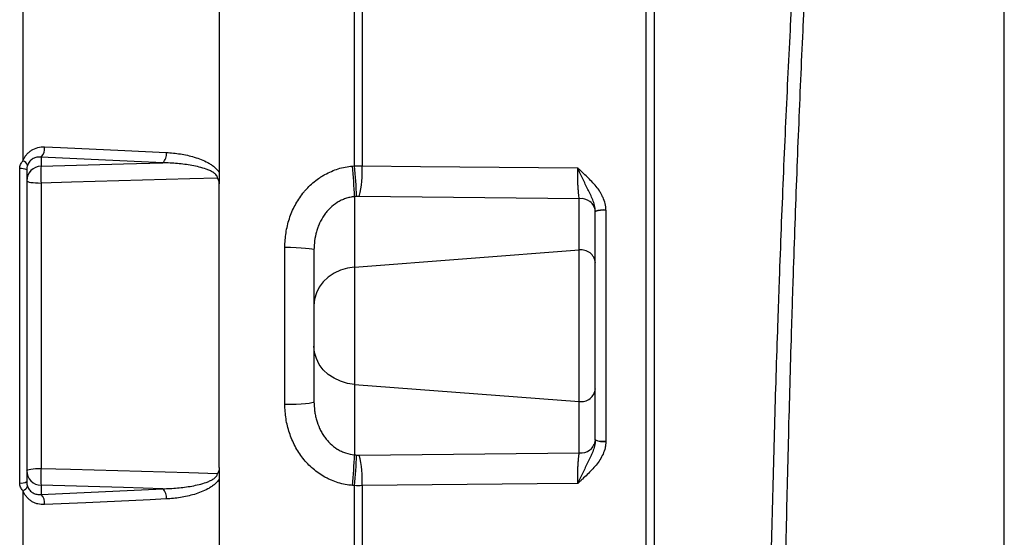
# Model space of a CAD drawing. Header units: millimetres. Extents: x 3 to 2256, y 2 to 1102.
# Tile 10 of 15: x 1695 to 2027, y 430 to 605. Entities that reach past the tile are written whole.
import ezdxf

# ---------------------------------------------------------------- set-up
doc = ezdxf.new("R2010")
doc.units = ezdxf.units.MM

msp = doc.modelspace()

# ---------------------------------------------------------------- linework, layer by layer
at = {"color": 7, "linetype": 'Continuous', "lineweight": 25}
for p, q in [((1908.92, 323.11), (1908.92, 799.15)), ((1905.92, 797.23), (1905.92, 286.65)), ((1807.63, 555.62), (1807.63, 742.73)), ((1810.19, 742.49), (1810.19, 555.62)), ((1695.62, 624.21), (1695.62, 557.24)), ((1701.75, 558.59), (1701.75, 555.5)), ((1742.88, 556.67), (1701.75, 558.59)), ((1806.92, 555.56), (1807.63, 555.62)), ((1694.54, 448.58), (1694.54, 554.72)), ((1696.92, 554.27), (1696.92, 449.03)), ((1701.75, 549.82), (1701.75, 453.48)), ((1883.49, 544.54), (1809.18, 545.31)), ((1807.62, 545.22), (1807.62, 521.47)), ((1883.49, 527.22), (1883.49, 544.54)), ((1888.92, 463.1), (1888.92, 540.2)), ((1892.49, 540.58), (1892.49, 462.72)), ((1784.1, 475.16), (1784.1, 528.14)), ((1793.92, 527.3), (1793.92, 476)), ((1807.62, 521.47), (1883.49, 527.22)), ((1883.49, 476.08), (1883.49, 527.22)), ((1807.62, 521.47), (1807.62, 481.83)), ((1807.62, 481.83), (1807.62, 458.08)), ((1807.62, 481.83), (1883.49, 476.08)), ((1883.49, 458.76), (1883.49, 476.08)), ((1809.18, 457.99), (1883.49, 458.76)), ((1695.62, 446.06), (1695.62, 379.09)), ((1701.75, 447.8), (1701.75, 444.71)), ((1701.75, 444.71), (1742.88, 446.63)), ((1807.63, 447.68), (1806.92, 447.74)), ((1807.63, 268.9), (1807.63, 447.68)), ((1810.19, 447.68), (1810.19, 269.15))]:
    msp.add_line(p, q, dxfattribs=at)
at = {"color": 7, "linetype": 'Continuous', "lineweight": 25, "flags": 128}
for points in [[(1702.91, 562.02), (1708.35, 561.77), (1730.09, 560.76), (1744.04, 560.11)], [(1701.75, 555.5), (1729.59, 556.29), (1742.88, 556.67)], [(1810.19, 555.62), (1829.83, 555.43), (1882.98, 554.92)], [(1696.92, 550.58), (1697.02, 550.43), (1697.29, 550.29), (1697.73, 550.16), (1698.33, 550.05), (1699.06, 549.96), (1699.89, 549.88), (1700.8, 549.84), (1701.75, 549.82)], [(1761.31, 551.48), (1751.94, 551.22), (1711.98, 550.1), (1701.75, 549.82)], [(1784.1, 528.14), (1786.02, 528.12), (1787.87, 528.07), (1789.57, 527.99), (1791.06, 527.89), (1792.27, 527.76), (1793.18, 527.62), (1793.74, 527.46), (1793.92, 527.3)], [(1807.62, 521.47), (1805.18, 521.11), (1802.85, 520.41), (1800.68, 519.38), (1798.74, 518.06), (1797.07, 516.49), (1795.72, 514.69), (1794.73, 512.73), (1794.13, 510.66), (1793.92, 508.53)], [(1807.62, 481.83), (1805.18, 482.19), (1802.85, 482.89), (1800.68, 483.92), (1798.74, 485.24), (1797.07, 486.81), (1795.72, 488.61), (1794.73, 490.57), (1794.13, 492.64), (1793.92, 494.77)], [(1784.1, 475.16), (1786.02, 475.18), (1787.87, 475.23), (1789.57, 475.31), (1791.06, 475.41), (1792.27, 475.54), (1793.18, 475.69), (1793.74, 475.84), (1793.92, 476)], [(1696.92, 452.72), (1697.02, 452.87), (1697.29, 453.01), (1697.73, 453.14), (1698.33, 453.25), (1699.06, 453.34), (1699.89, 453.42), (1700.8, 453.46), (1701.75, 453.48)], [(1701.75, 453.48), (1711.74, 453.2), (1751.69, 452.09), (1761.31, 451.82)], [(1742.88, 446.63), (1729.59, 447.01), (1701.75, 447.8)], [(1882.98, 448.38), (1869.29, 448.25), (1810.19, 447.68)], [(1744.04, 443.19), (1738.6, 442.94), (1716.87, 441.93), (1702.91, 441.28)]]:
    msp.add_lwpolyline(points, dxfattribs=at)
at = {"color": 7, "linetype": 'Continuous', "lineweight": 25}
for centre, radius, start, end in [((1699.08, 561.4), 3.88, 313.4493, 9.1043), ((1740.2, 559.49), 3.89, 313.482, 9.1972), ((1695.01, 554.97), 2.35, 21.8389, 74.8753), ((1701.88, 550.54), 4.96, 91.5447, 179.5785), ((1754.03, 552.66), 52.36, 176.8904, 183.1096), ((1604.03, 536.69), 203.76, 2.3979, 5.3131), ((1604.82, 536.76), 203.68, 2.3963, 5.3133), ((1774.82, 553.89), 35.42, 345.9818, 2.8111), ((1695.03, 550.78), 3.96, 61.4976, 97.109), ((1884.17, 539.81), 4.78, 5.7694, 98.1894), ((1891.6, 532.99), 7.77, 83.4318, 110.1469), ((1891.49, 533.12), 7.53, 82.3869, 109.9312), ((1884.17, 522.5), 4.77, 4.8527, 98.2786), ((1884.17, 480.8), 4.77, 261.7214, 355.1473), ((1884.17, 463.49), 4.78, 261.8106, 354.2306), ((1891.49, 470.18), 7.53, 250.0688, 277.6131), ((1891.6, 470.31), 7.77, 249.8531, 276.5682), ((1604.03, 466.61), 203.76, 354.6869, 357.6021), ((1604.82, 466.54), 203.68, 354.6867, 357.6037), ((1774.82, 449.41), 35.42, 357.1889, 14.0182), ((1701.88, 452.76), 4.96, 180.4215, 268.4553), ((1754.03, 450.64), 52.36, 176.8904, 183.1096), ((1695.03, 452.52), 3.96, 262.891, 298.5024), ((1695.01, 448.33), 2.35, 285.1247, 338.1611), ((1740.2, 443.81), 3.89, 350.8028, 46.518), ((1699.08, 441.9), 3.88, 350.8957, 46.5507)]:
    msp.add_arc(centre, radius, start, end, dxfattribs=at)
for centre, major_axis, start_param, end_param in [((2330.87, 442.04), (3372.8, 256.02), 1.723116, 1.723329), ((2330.87, 561.26), (3372.8, -256.02), 4.559856, 4.56007)]:
    msp.add_ellipse(centre, major_axis=major_axis, ratio=0.04262, start_param=start_param, end_param=end_param, dxfattribs=at)
for points, knots in [([(2027, 215.33), (2027, 215.49), (2027, 215.66), (2027, 216), (2027.01, 216.5), (2027.01, 217.67), (2027.01, 220.04), (2027.01, 222.08), (2027.01, 226.19), (2027.01, 228.96), (2027.02, 237.39), (2027.02, 243.14), (2027.02, 254.91), (2027.02, 260.94), (2027.02, 270.17), (2027.02, 273.29), (2027.02, 279.58), (2027.02, 282.77), (2027.02, 298.79), (2027.02, 311.94), (2027.01, 338.89), (2027.01, 352.69), (2027.01, 370.35), (2027.01, 373.9), (2027.01, 381.05), (2027.01, 384.64), (2027, 390.06), (2027, 391.88), (2027, 395.51), (2027, 397.34), (2027, 402.82), (2027, 406.47), (2027, 424.74), (2027, 439.38), (2027, 468.71), (2027, 483.4), (2027, 501.78), (2027, 505.46), (2027, 512.82), (2027, 516.51), (2027, 527.55), (2027, 534.84), (2027.01, 556.46), (2027.01, 570.57), (2027.01, 598.18), (2027.01, 611.68), (2027.01, 626.53), (2027.01, 628.17), (2027.01, 631.44), (2027.01, 633.07), (2027.01, 637.92), (2027.01, 641.12), (2027.01, 650.59), (2027.01, 656.76), (2027.01, 674.83), (2027.01, 686.29), (2027.01, 699.88), (2027.01, 702.56), (2027.01, 706.52), (2027.01, 707.83), (2027.01, 710.42), (2027.01, 711.7), (2027.01, 714.24), (2027.01, 715.5), (2027.01, 718), (2027.01, 719.23), (2027.01, 722.9), (2027.01, 725.29), (2027.01, 736.93), (2027.01, 745.31), (2027.01, 756.53), (2027.01, 760.04), (2027.01, 766.62), (2027.01, 769.68), (2027.01, 773.21), (2027.01, 773.9), (2027.01, 775.25), (2027.01, 775.91), (2027.01, 777.85), (2027.01, 779.08), (2027.01, 781.41), (2027.01, 782.5), (2027.01, 784.05), (2027.01, 784.55), (2027.01, 785.28), (2027.01, 785.64), (2027.01, 786.04), (2027.01, 786.21), (2027.01, 786.33), (2027.01, 786.38), (2027.01, 786.44)], [0, 0, 0, 0, 0.000977, 0.000977, 0.001953, 0.003906, 0.007813, 0.015625, 0.015625, 0.03125, 0.03125, 0.0625, 0.0625, 0.09375, 0.09375, 0.109375, 0.109375, 0.125, 0.125, 0.1875, 0.1875, 0.25, 0.25, 0.265625, 0.265625, 0.28125, 0.28125, 0.289062, 0.289062, 0.296875, 0.296875, 0.3125, 0.3125, 0.375, 0.375, 0.4375, 0.4375, 0.453125, 0.453125, 0.46875, 0.46875, 0.5, 0.5, 0.5625, 0.5625, 0.625, 0.625, 0.632812, 0.632812, 0.640625, 0.640625, 0.65625, 0.65625, 0.6875, 0.6875, 0.75, 0.75, 0.765625, 0.765625, 0.773437, 0.773437, 0.78125, 0.78125, 0.789062, 0.789062, 0.796875, 0.796875, 0.8125, 0.8125, 0.875, 0.875, 0.90625, 0.90625, 0.9375, 0.9375, 0.945312, 0.945312, 0.953125, 0.953125, 0.96875, 0.96875, 0.984375, 0.984375, 0.992187, 0.992187, 0.996094, 0.998047, 0.999023, 0.999023, 1, 1, 1, 1]), ([(1946.55, 323.06), (1946.67, 332.36), (1946.82, 341.97), (1947.14, 361.8), (1947.32, 372.01), (1947.62, 387.78), (1947.72, 393.12), (1947.89, 401.23), (1947.94, 403.95), (1948.03, 408.07), (1948.06, 409.45), (1948.11, 412.21), (1948.14, 413.59), (1948.42, 426.07), (1948.68, 437.26), (1949.27, 459.8), (1949.59, 471.17), (1950.12, 488.34), (1950.31, 494.09), (1950.6, 502.75), (1950.7, 505.64), (1950.85, 509.98), (1950.9, 511.43), (1951, 514.33), (1951.05, 515.78), (1951.53, 528.78), (1951.97, 540.2), (1952.92, 562.77), (1953.42, 573.93), (1954.22, 590.46), (1954.49, 595.94), (1954.91, 604.11), (1955.06, 606.82), (1955.35, 612.23), (1955.49, 614.91), (1956.23, 628.22), (1956.84, 638.51), (1958.1, 658.44), (1958.74, 668.06), (1959.56, 679.67), (1959.73, 681.97), (1960.06, 686.52), (1960.23, 688.78), (1960.49, 692.13), (1960.58, 693.25), (1960.76, 695.46), (1960.85, 696.56), (1961.15, 699.83), (1961.35, 701.98), (1962.4, 712.57), (1963.32, 720.52), (1964.93, 731.69), (1965.5, 735.28), (1966.75, 742.22), (1967.42, 745.56), (1968.9, 751.98), (1969.7, 755.06), (1971.06, 759.49), (1971.54, 760.93), (1972.55, 763.73), (1973.08, 765.09), (1974.23, 767.74), (1974.84, 769.02), (1976.16, 771.5), (1976.88, 772.7), (1978.07, 774.44), (1978.49, 775.01), (1979.39, 776.13), (1979.86, 776.68), (1980.89, 777.75), (1981.44, 778.27), (1982.65, 779.28), (1983.31, 779.77), (1984.07, 780.24)], [0, 0, 0, 0, 0.0625, 0.0625, 0.125, 0.125, 0.15625, 0.15625, 0.171875, 0.171875, 0.179687, 0.179687, 0.1875, 0.1875, 0.25, 0.25, 0.3125, 0.3125, 0.34375, 0.34375, 0.359375, 0.359375, 0.367187, 0.367187, 0.375, 0.375, 0.4375, 0.4375, 0.5, 0.5, 0.53125, 0.53125, 0.546875, 0.546875, 0.5625, 0.5625, 0.625, 0.625, 0.6875, 0.6875, 0.703125, 0.703125, 0.71875, 0.71875, 0.726562, 0.726562, 0.734375, 0.734375, 0.75, 0.75, 0.8125, 0.8125, 0.84375, 0.84375, 0.875, 0.875, 0.90625, 0.90625, 0.921875, 0.921875, 0.9375, 0.9375, 0.953125, 0.953125, 0.96875, 0.96875, 0.976563, 0.976563, 0.984375, 0.984375, 0.992188, 0.992188, 1, 1, 1, 1]), ([(1985.04, 780.24), (1985.02, 780.22), (1985, 780.21), (1984.95, 780.18), (1984.89, 780.13), (1984.73, 780.03), (1984.61, 779.94), (1984.36, 779.75), (1984.19, 779.63), (1983.73, 779.26), (1983.44, 779.02), (1982.61, 778.26), (1982.11, 777.74), (1980.74, 776.16), (1979.96, 775.05), (1978.55, 772.76), (1977.91, 771.57), (1976.74, 769.12), (1976.2, 767.85), (1975.19, 765.23), (1974.72, 763.88), (1973.82, 761.09), (1973.4, 759.66), (1972.21, 755.26), (1971.5, 752.19), (1970.19, 745.79), (1969.6, 742.45), (1968.51, 735.53), (1968, 731.94), (1966.59, 720.77), (1965.77, 712.81), (1964.84, 702.19), (1964.66, 700.03), (1964.4, 696.75), (1964.32, 695.64), (1964.16, 693.42), (1964.08, 692.31), (1963.85, 688.94), (1963.7, 686.68), (1963.4, 682.11), (1963.25, 679.8), (1962.52, 668.15), (1961.94, 658.48), (1960.81, 638.47), (1960.26, 628.13), (1959.59, 614.76), (1959.46, 612.06), (1959.2, 606.62), (1959.07, 603.9), (1958.69, 595.7), (1958.44, 590.19), (1957.72, 573.58), (1957.26, 562.37), (1956.4, 539.67), (1956, 528.18), (1955.52, 513.65), (1955.42, 510.73), (1955.24, 504.9), (1955.15, 501.99), (1954.88, 493.29), (1954.72, 487.51), (1954.23, 470.22), (1953.94, 458.79), (1953.4, 436.09), (1953.15, 424.82), (1952.9, 412.25), (1952.88, 410.85), (1952.82, 408.07), (1952.8, 406.68), (1952.72, 402.53), (1952.67, 399.78), (1952.52, 391.58), (1952.42, 386.18), (1952.14, 370.19), (1951.98, 359.8), (1951.79, 347.16), (1951.75, 344.64), (1951.68, 339.67), (1951.64, 337.2), (1951.55, 329.87), (1951.48, 325.08), (1951.43, 320.39)], [0, 0, 0, 0, 0.000244, 0.000244, 0.000488, 0.000977, 0.001953, 0.001953, 0.003906, 0.003906, 0.007812, 0.007812, 0.015625, 0.015625, 0.03125, 0.03125, 0.046875, 0.046875, 0.0625, 0.0625, 0.078125, 0.078125, 0.09375, 0.09375, 0.125, 0.125, 0.15625, 0.15625, 0.1875, 0.1875, 0.25, 0.25, 0.265625, 0.265625, 0.273437, 0.273437, 0.28125, 0.28125, 0.296875, 0.296875, 0.3125, 0.3125, 0.375, 0.375, 0.4375, 0.4375, 0.453125, 0.453125, 0.46875, 0.46875, 0.5, 0.5, 0.5625, 0.5625, 0.625, 0.625, 0.640625, 0.640625, 0.65625, 0.65625, 0.6875, 0.6875, 0.75, 0.75, 0.8125, 0.8125, 0.820312, 0.820312, 0.828125, 0.828125, 0.84375, 0.84375, 0.875, 0.875, 0.9375, 0.9375, 0.953125, 0.953125, 0.96875, 0.96875, 1, 1, 1, 1]), ([(1761.92, 612.23), (1761.92, 602.7), (1761.92, 593), (1761.92, 573.35), (1761.92, 563.4), (1761.92, 553.37)], [0, 0, 0, 0, 0.5, 0.5, 1, 1, 1, 1]), ([(1695.62, 557.24), (1695.76, 557.63), (1695.93, 558), (1696.32, 558.7), (1696.54, 559.03), (1697.04, 559.65), (1697.31, 559.93), (1697.88, 560.44), (1698.19, 560.68), (1699.17, 561.3), (1699.87, 561.6), (1701.37, 561.98), (1702.13, 562.05), (1702.91, 562.02)], [0, 0, 0, 0, 0.125, 0.125, 0.25, 0.25, 0.375, 0.375, 0.5, 0.5, 0.75, 0.75, 1, 1, 1, 1]), ([(1701.75, 558.59), (1701.28, 558.63), (1700.82, 558.61), (1699.92, 558.44), (1699.49, 558.29), (1698.88, 557.95), (1698.68, 557.82), (1698.31, 557.52), (1698.13, 557.36), (1697.81, 556.98), (1697.66, 556.78), (1697.4, 556.34), (1697.29, 556.1), (1697.19, 555.85)], [0, 0, 0, 0, 0.25, 0.25, 0.5, 0.5, 0.625, 0.625, 0.75, 0.75, 0.875, 0.875, 1, 1, 1, 1]), ([(1744.04, 560.11), (1745.63, 560.04), (1747.22, 559.88), (1750.38, 559.37), (1751.95, 559.03), (1754.29, 558.33), (1755.07, 558.06), (1756.6, 557.45), (1757.35, 557.1), (1758.45, 556.51), (1758.81, 556.29), (1759.52, 555.83), (1759.87, 555.58), (1760.53, 555.04), (1760.84, 554.75), (1761.43, 554.11), (1761.7, 553.75), (1761.92, 553.37)], [0, 0, 0, 0, 0.25, 0.25, 0.5, 0.5, 0.625, 0.625, 0.75, 0.75, 0.8125, 0.8125, 0.875, 0.875, 0.9375, 0.9375, 1, 1, 1, 1]), ([(1694.54, 554.72), (1694.54, 554.96), (1694.57, 555.2), (1694.68, 555.67), (1694.75, 555.89), (1694.95, 556.32), (1695.07, 556.52), (1695.33, 556.9), (1695.47, 557.08), (1695.62, 557.24)], [0, 0, 0, 0, 0.25, 0.25, 0.5, 0.5, 0.75, 0.75, 1, 1, 1, 1]), ([(1697.19, 555.85), (1697.11, 555.6), (1697.04, 555.35), (1696.95, 554.82), (1696.92, 554.54), (1696.92, 554.27)], [0, 0, 0, 0, 0.5, 0.5, 1, 1, 1, 1]), ([(1761.31, 551.48), (1761.32, 551.59), (1761.3, 551.7), (1761.26, 551.91), (1761.22, 552.01), (1761.08, 552.31), (1760.95, 552.49), (1760.66, 552.81), (1760.5, 552.95), (1760.16, 553.22), (1759.99, 553.34), (1759.45, 553.67), (1759.08, 553.86), (1758.31, 554.21), (1757.92, 554.37), (1756.74, 554.79), (1755.95, 555.02), (1754.34, 555.43), (1753.52, 555.6), (1751.08, 556.04), (1749.44, 556.25), (1746.16, 556.55), (1744.52, 556.64), (1742.88, 556.67)], [0, 0, 0, 0, 0.015625, 0.015625, 0.03125, 0.03125, 0.0625, 0.0625, 0.09375, 0.09375, 0.125, 0.125, 0.1875, 0.1875, 0.25, 0.25, 0.375, 0.375, 0.5, 0.5, 0.75, 0.75, 1, 1, 1, 1]), ([(1784.1, 528.14), (1784.1, 529.79), (1784.22, 531.42), (1784.72, 534.63), (1785.1, 536.22), (1785.87, 538.56), (1786.15, 539.33), (1786.79, 540.83), (1787.14, 541.56), (1788.28, 543.71), (1789.16, 545.07), (1790.43, 546.68), (1790.69, 547), (1791.23, 547.62), (1791.51, 547.92), (1792.35, 548.8), (1792.94, 549.36), (1794.17, 550.42), (1794.81, 550.92), (1795.82, 551.62), (1796.16, 551.84), (1796.85, 552.28), (1797.21, 552.49), (1799.01, 553.49), (1800.51, 554.13), (1802.85, 554.86), (1803.65, 555.06), (1805.27, 555.37), (1806.09, 555.49), (1806.92, 555.56)], [0, 0, 0, 0, 0.125, 0.125, 0.25, 0.25, 0.3125, 0.3125, 0.375, 0.375, 0.5, 0.5, 0.53125, 0.53125, 0.5625, 0.5625, 0.625, 0.625, 0.6875, 0.6875, 0.71875, 0.71875, 0.75, 0.75, 0.875, 0.875, 0.9375, 0.9375, 1, 1, 1, 1]), ([(1883.49, 544.54), (1883.4, 545.04), (1883.33, 545.67), (1883.24, 546.6), (1883.22, 546.79), (1883.19, 547.19), (1883.18, 547.4), (1883.14, 548.02), (1883.11, 548.46), (1883.06, 549.38), (1883.04, 549.87), (1883.01, 550.85), (1883, 551.34), (1882.99, 552.1), (1882.98, 552.36), (1882.98, 552.87), (1882.98, 553.13), (1882.97, 553.9), (1882.98, 554.41), (1882.98, 554.92)], [0, 0, 0, 0, 0.25, 0.25, 0.3125, 0.3125, 0.375, 0.375, 0.5, 0.5, 0.625, 0.625, 0.75, 0.75, 0.8125, 0.8125, 0.875, 0.875, 1, 1, 1, 1]), ([(1892.49, 540.71), (1892.48, 541.45), (1892.38, 542.18), (1892.05, 543.6), (1891.81, 544.29), (1891.36, 545.3), (1891.2, 545.64), (1890.85, 546.28), (1890.66, 546.6), (1890.08, 547.52), (1889.64, 548.11), (1888.72, 549.24), (1888.23, 549.79), (1887.22, 550.85), (1886.7, 551.37), (1885.64, 552.39), (1885.1, 552.89), (1884.3, 553.65), (1884.04, 553.9), (1883.64, 554.28), (1883.51, 554.41), (1883.24, 554.66), (1883.11, 554.79), (1882.98, 554.92)], [0, 0, 0, 0, 0.125, 0.125, 0.25, 0.25, 0.3125, 0.3125, 0.375, 0.375, 0.5, 0.5, 0.625, 0.625, 0.75, 0.75, 0.875, 0.875, 0.9375, 0.9375, 0.96875, 0.96875, 1, 1, 1, 1]), ([(1888.92, 540.29), (1888.91, 540.96), (1888.81, 541.63), (1888.5, 542.92), (1888.28, 543.54), (1887.8, 544.76), (1887.53, 545.35), (1886.98, 546.53), (1886.69, 547.11), (1886.12, 548.28), (1885.82, 548.87), (1885.25, 550.05), (1884.96, 550.65), (1884.39, 551.86), (1884.1, 552.47), (1883.68, 553.39), (1883.54, 553.7), (1883.26, 554.31), (1883.12, 554.62), (1882.98, 554.92)], [0, 0, 0, 0, 0.125, 0.125, 0.25, 0.25, 0.375, 0.375, 0.5, 0.5, 0.625, 0.625, 0.75, 0.75, 0.875, 0.875, 0.9375, 0.9375, 1, 1, 1, 1]), ([(1761.92, 549.55), (1761.92, 549.9), (1761.88, 550.23), (1761.73, 550.73), (1761.67, 550.89), (1761.55, 551.12), (1761.51, 551.2), (1761.42, 551.34), (1761.37, 551.41), (1761.31, 551.48)], [0, 0, 0, 0, 0.5, 0.5, 0.75, 0.75, 0.875, 0.875, 1, 1, 1, 1]), ([(1761.92, 453.75), (1761.92, 469.59), (1761.92, 485.62), (1761.92, 517.68), (1761.92, 533.71), (1761.92, 549.55)], [0, 0, 0, 0, 0.5, 0.5, 1, 1, 1, 1]), ([(1807.62, 545.22), (1807.09, 545.17), (1806.57, 545.09), (1805.56, 544.88), (1805.06, 544.74), (1804.08, 544.41), (1803.61, 544.21), (1802.68, 543.77), (1802.22, 543.52), (1800.89, 542.69), (1800.08, 542.05), (1798.98, 540.97), (1798.63, 540.6), (1797.96, 539.81), (1797.64, 539.39), (1796.75, 538.11), (1796.25, 537.21), (1795.6, 535.82), (1795.41, 535.34), (1795.05, 534.37), (1794.89, 533.88), (1794.47, 532.39), (1794.26, 531.38), (1793.99, 529.35), (1793.92, 528.33), (1793.92, 527.3)], [0, 0, 0, 0, 0.0625, 0.0625, 0.125, 0.125, 0.1875, 0.1875, 0.25, 0.25, 0.375, 0.375, 0.4375, 0.4375, 0.5, 0.5, 0.625, 0.625, 0.6875, 0.6875, 0.75, 0.75, 0.875, 0.875, 1, 1, 1, 1]), ([(1793.92, 476), (1793.92, 474.97), (1793.99, 473.95), (1794.2, 472.41), (1794.28, 471.9), (1794.49, 470.89), (1794.61, 470.4), (1795.03, 468.91), (1795.39, 467.95), (1796.04, 466.54), (1796.28, 466.07), (1796.79, 465.18), (1797.06, 464.74), (1797.65, 463.9), (1797.96, 463.49), (1798.63, 462.7), (1798.99, 462.31), (1800.11, 461.23), (1800.92, 460.59), (1802.23, 459.77), (1802.69, 459.52), (1803.63, 459.08), (1804.11, 458.88), (1805.57, 458.39), (1806.57, 458.17), (1807.62, 458.08)], [0, 0, 0, 0, 0.125, 0.125, 0.1875, 0.1875, 0.25, 0.25, 0.375, 0.375, 0.4375, 0.4375, 0.5, 0.5, 0.5625, 0.5625, 0.625, 0.625, 0.75, 0.75, 0.8125, 0.8125, 0.875, 0.875, 1, 1, 1, 1]), ([(1806.92, 447.74), (1805.27, 447.88), (1803.66, 448.2), (1801.33, 448.91), (1800.56, 449.19), (1799.42, 449.68), (1799.05, 449.85), (1798.31, 450.21), (1797.94, 450.4), (1796.16, 451.39), (1794.83, 452.32), (1792.97, 453.92), (1792.37, 454.48), (1791.23, 455.66), (1790.7, 456.28), (1789.19, 458.19), (1788.3, 459.55), (1786.76, 462.45), (1786.13, 463.95), (1785.37, 466.27), (1785.14, 467.05), (1784.76, 468.64), (1784.6, 469.45), (1784.22, 471.88), (1784.1, 473.51), (1784.1, 475.16)], [0, 0, 0, 0, 0.125, 0.125, 0.1875, 0.1875, 0.21875, 0.21875, 0.25, 0.25, 0.375, 0.375, 0.4375, 0.4375, 0.5, 0.5, 0.625, 0.625, 0.75, 0.75, 0.8125, 0.8125, 0.875, 0.875, 1, 1, 1, 1]), ([(1888.92, 463.01), (1888.91, 462.34), (1888.81, 461.67), (1888.5, 460.38), (1888.28, 459.76), (1887.8, 458.54), (1887.53, 457.95), (1886.98, 456.77), (1886.69, 456.19), (1886.11, 455.02), (1885.82, 454.43), (1885.25, 453.24), (1884.96, 452.65), (1884.39, 451.44), (1884.11, 450.83), (1883.54, 449.61), (1883.26, 448.99), (1882.98, 448.38)], [0, 0, 0, 0, 0.125, 0.125, 0.25, 0.25, 0.375, 0.375, 0.5, 0.5, 0.625, 0.625, 0.75, 0.75, 0.875, 0.875, 1, 1, 1, 1]), ([(1892.49, 462.59), (1892.48, 462.22), (1892.46, 461.86), (1892.36, 461.13), (1892.3, 460.77), (1892.05, 459.7), (1891.81, 459.01), (1891.22, 457.67), (1890.86, 457.02), (1890.08, 455.78), (1889.65, 455.19), (1888.72, 454.06), (1888.23, 453.51), (1887.22, 452.45), (1886.7, 451.93), (1885.64, 450.91), (1885.1, 450.41), (1884.3, 449.65), (1884.04, 449.4), (1883.51, 448.89), (1883.24, 448.64), (1882.98, 448.38)], [0, 0, 0, 0, 0.0625, 0.0625, 0.125, 0.125, 0.25, 0.25, 0.375, 0.375, 0.5, 0.5, 0.625, 0.625, 0.75, 0.75, 0.875, 0.875, 0.9375, 0.9375, 1, 1, 1, 1]), ([(1882.98, 448.38), (1882.98, 448.89), (1882.97, 449.4), (1882.98, 450.17), (1882.98, 450.43), (1882.98, 450.94), (1882.99, 451.2), (1883, 451.96), (1883.01, 452.45), (1883.04, 453.43), (1883.06, 453.92), (1883.11, 454.84), (1883.14, 455.28), (1883.18, 455.9), (1883.19, 456.11), (1883.22, 456.51), (1883.24, 456.7), (1883.33, 457.63), (1883.4, 458.26), (1883.49, 458.76)], [0, 0, 0, 0, 0.125, 0.125, 0.1875, 0.1875, 0.25, 0.25, 0.375, 0.375, 0.5, 0.5, 0.625, 0.625, 0.6875, 0.6875, 0.75, 0.75, 1, 1, 1, 1]), ([(1761.92, 453.75), (1761.92, 453.4), (1761.88, 453.07), (1761.73, 452.57), (1761.67, 452.41), (1761.55, 452.18), (1761.51, 452.1), (1761.42, 451.96), (1761.37, 451.89), (1761.31, 451.82)], [0, 0, 0, 0, 0.5, 0.5, 0.75, 0.75, 0.875, 0.875, 1, 1, 1, 1]), ([(1696.92, 449.03), (1696.92, 448.76), (1696.95, 448.49), (1697.04, 447.96), (1697.11, 447.7), (1697.19, 447.45)], [0, 0, 0, 0, 0.5, 0.5, 1, 1, 1, 1]), ([(1742.88, 446.63), (1744.52, 446.66), (1746.16, 446.75), (1749.43, 447.04), (1751.07, 447.25), (1753.51, 447.7), (1754.32, 447.87), (1755.94, 448.28), (1756.73, 448.51), (1757.91, 448.93), (1758.3, 449.09), (1759.07, 449.43), (1759.45, 449.63), (1759.98, 449.96), (1760.16, 450.08), (1760.49, 450.34), (1760.66, 450.49), (1760.87, 450.73), (1760.94, 450.81), (1761.07, 450.99), (1761.12, 451.09), (1761.22, 451.28), (1761.25, 451.39), (1761.3, 451.6), (1761.32, 451.71), (1761.31, 451.82)], [0, 0, 0, 0, 0.25, 0.25, 0.5, 0.5, 0.625, 0.625, 0.75, 0.75, 0.8125, 0.8125, 0.875, 0.875, 0.90625, 0.90625, 0.9375, 0.9375, 0.953125, 0.953125, 0.96875, 0.96875, 0.984375, 0.984375, 1, 1, 1, 1]), ([(1761.92, 449.93), (1761.81, 449.74), (1761.69, 449.55), (1761.42, 449.2), (1761.28, 449.03), (1760.85, 448.56), (1760.53, 448.27), (1759.87, 447.72), (1759.52, 447.47), (1758.82, 447.01), (1758.46, 446.8), (1757.36, 446.2), (1756.61, 445.86), (1755.08, 445.24), (1754.3, 444.98), (1751.96, 444.27), (1750.38, 443.93), (1747.22, 443.42), (1745.63, 443.26), (1744.04, 443.19)], [0, 0, 0, 0, 0.03125, 0.03125, 0.0625, 0.0625, 0.125, 0.125, 0.1875, 0.1875, 0.25, 0.25, 0.375, 0.375, 0.5, 0.5, 0.75, 0.75, 1, 1, 1, 1]), ([(1761.92, 449.93), (1761.92, 431.73), (1761.92, 413.8), (1761.92, 379.01), (1761.92, 362.16), (1761.92, 330.07), (1761.92, 314.83), (1761.92, 286.42), (1761.92, 273.25), (1761.92, 249.39), (1761.92, 238.7), (1761.92, 220.14), (1761.92, 212.26), (1761.92, 199.55), (1761.92, 194.73), (1761.92, 188.28), (1761.92, 186.65), (1761.92, 186.65)], [0, 0, 0, 0, 0.125, 0.125, 0.25, 0.25, 0.375, 0.375, 0.5, 0.5, 0.625, 0.625, 0.75, 0.75, 0.875, 0.875, 1, 1, 1, 1]), ([(1695.62, 446.06), (1695.47, 446.22), (1695.33, 446.4), (1695.07, 446.78), (1694.95, 446.98), (1694.75, 447.41), (1694.68, 447.63), (1694.57, 448.1), (1694.54, 448.34), (1694.54, 448.58)], [0, 0, 0, 0, 0.25, 0.25, 0.5, 0.5, 0.75, 0.75, 1, 1, 1, 1]), ([(1702.91, 441.28), (1702.13, 441.25), (1701.37, 441.32), (1700.25, 441.61), (1699.88, 441.73), (1699.18, 442.03), (1698.84, 442.21), (1698.2, 442.62), (1697.89, 442.85), (1697.3, 443.37), (1697.03, 443.66), (1696.54, 444.27), (1696.32, 444.59), (1695.93, 445.3), (1695.76, 445.67), (1695.62, 446.06)], [0, 0, 0, 0, 0.25, 0.25, 0.375, 0.375, 0.5, 0.5, 0.625, 0.625, 0.75, 0.75, 0.875, 0.875, 1, 1, 1, 1]), ([(1697.19, 447.45), (1697.29, 447.2), (1697.4, 446.96), (1697.66, 446.51), (1697.81, 446.31), (1698.13, 445.95), (1698.31, 445.78), (1698.68, 445.48), (1698.88, 445.35), (1699.28, 445.13), (1699.49, 445.03), (1699.92, 444.88), (1700.15, 444.82), (1700.82, 444.69), (1701.28, 444.67), (1701.75, 444.71)], [0, 0, 0, 0, 0.125, 0.125, 0.25, 0.25, 0.375, 0.375, 0.5, 0.5, 0.625, 0.625, 0.75, 0.75, 1, 1, 1, 1])]:
    msp.add_open_spline(points, degree=3, knots=knots, dxfattribs=at)
for points in [[(1807.63, 555.62), (1808.49, 555.64), (1809.35, 555.64), (1810.19, 555.62)], [(1761.92, 553.37), (1761.92, 552.73), (1761.92, 551.46), (1761.92, 550.19), (1761.92, 549.55)], [(1809.18, 545.31), (1808.9, 545.31), (1808.61, 545.3), (1808.33, 545.28)], [(1888.92, 540.2), (1888.92, 540.23), (1888.92, 540.26), (1888.92, 540.29)], [(1892.49, 540.71), (1892.49, 540.67), (1892.49, 540.62), (1892.49, 540.58)], [(1888.92, 463.01), (1888.92, 463.04), (1888.92, 463.07), (1888.92, 463.1)], [(1892.49, 462.72), (1892.49, 462.68), (1892.49, 462.63), (1892.49, 462.59)], [(1808.33, 458.02), (1808.61, 458), (1808.9, 457.99), (1809.18, 457.99)], [(1761.92, 453.75), (1761.92, 453.11), (1761.92, 451.84), (1761.92, 450.57), (1761.92, 449.93)], [(1810.19, 447.68), (1809.35, 447.66), (1808.49, 447.66), (1807.63, 447.68)]]:
    msp.add_open_spline(points, degree=3, dxfattribs=at)

doc.saveas('drawing.dxf')
